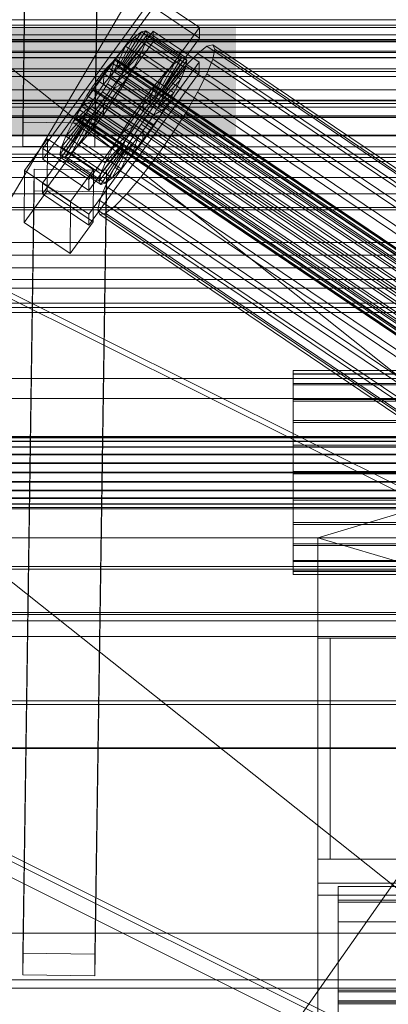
# Model space of a CAD drawing. Header units: millimetres. Extents: x -4738 to 65662, y -68080 to 6847.
# Tile 97 of 256: x -379 to -287, y -35416 to -35171. Entities that reach past the tile are written whole.
import ezdxf

# ---------------------------------------------------------------- set-up
doc = ezdxf.new("R2010")
doc.units = ezdxf.units.MM
for name, color, linetype, lineweight in [('COTAS_O', 1, 'Continuous', 0), ('COTAS_P', 1, 'Continuous', 0), ('frontal_bajante_movil', 7, 'Continuous', 0), ('frontal_briquetadora', 7, 'Continuous', 0), ('frontal_C01', 7, 'Continuous', 0), ('frontal_C02', 7, 'Continuous', 0), ('frontal_C03', 7, 'Continuous', 0), ('frontal_secador', 7, 'Continuous', 0)]:
    doc.layers.add(name, color=color, linetype=linetype, lineweight=lineweight)
doc.dimstyles.new('R19_100', dxfattribs={"dimtxt": 250, "dimasz": 150, "dimexe": 150, "dimexo": 80, "dimgap": 100, "dimtad": 1, "dimtih": 1, "dimtoh": 1, "dimdsep": 46, "dimcen": 0.09, "dimadec": 0, "dimazin": 0, "dimtfac": 1, "dimtdec": 4, "dimtofl": 0, "dimtmove": 0, "dimatfit": 3, "dimfxl": 1, "dimtolj": 1, "dimtzin": 0, "dimarcsym": 0})

# ---------------------------------------------------------------- blocks, each defined once
blk = doc.blocks.new('DIM_R30_46')
at = {"layer": 'COTAS_P'}
for p, q in [((-4100, -35030), (-4219.91, -35921.98)), ((140, -35600), (20.09, -36491.98)), ((-4219.91, -35921.98), (-4065.25, -35897.36)), ((20.09, -36491.98), (-4219.91, -35921.98)), ((-4219.91, -35921.98), (-4077.24, -35986.56)), ((20.09, -36491.98), (-122.58, -36427.39)), ((20.09, -36491.98), (-134.57, -36516.59))]:
    blk.add_line(p, q, dxfattribs=at)
blk.add_text('4278.14 P', height=250, rotation=172.3434, dxfattribs=at).set_placement((-2113.24, -36306.08))
blk = doc.blocks.new('DIM_R30_50')
at = {"layer": 'COTAS_O'}
for p, q in [((-1850, -34900), (-1850, -35600)), ((-150, -34900), (-150, -35600)), ((-1850, -35600), (-1700, -35555)), ((-150, -35600), (-300, -35555)), ((-150, -35600), (-1850, -35600)), ((-1850, -35600), (-1700, -35645)), ((-150, -35600), (-300, -35645))]:
    blk.add_line(p, q, dxfattribs=at)
blk.add_text('1700 O', height=250, rotation=180, dxfattribs=at).set_placement((-1000, -35700))
blk = doc.blocks.new('DIM_R30_54')
at = {"layer": 'COTAS_O'}
for p, q in [((-1480, -35300), (-1330, -35255)), ((490, -35300), (340, -35255)), ((-1480, -36000), (-1480, -35300)), ((-1480, -35300), (490, -35300)), ((-1480, -35300), (-1330, -35345)), ((490, -35300), (340, -35345)), ((490, -36000), (490, -35300))]:
    blk.add_line(p, q, dxfattribs=at)
blk.add_text('1970 O', height=250, dxfattribs=at).set_placement((-495, -35200))
blk = doc.blocks.new('DIM_R30_56')
at = {"layer": 'COTAS_O'}
for p, q in [((-1400, -35300), (-1250, -35255)), ((1400, -35300), (1250, -35255)), ((-1400, -36000), (-1400, -35300)), ((-1400, -35300), (1400, -35300)), ((-1400, -35300), (-1250, -35345)), ((1400, -35300), (1250, -35345)), ((1400, -36000), (1400, -35300))]:
    blk.add_line(p, q, dxfattribs=at)
blk.add_text('2800 O', height=250, dxfattribs=at).set_placement((0, -35200))
blk = doc.blocks.new('DIM_R30_57')
at = {"layer": 'COTAS_P'}
for p, q in [((-305, -34680), (395, -34680)), ((395, -34680), (350, -34830)), ((395, -36000), (395, -34680)), ((395, -34680), (440, -34830)), ((395, -36000), (350, -35850)), ((395, -36000), (440, -35850)), ((-305, -36000), (395, -36000))]:
    blk.add_line(p, q, dxfattribs=at)
blk.add_text('1320 P', height=250, rotation=90, dxfattribs=at).set_placement((295, -35340))
blk = doc.blocks.new('DIM_R30_58')
at = {"layer": 'COTAS_P'}
for p, q in [((-305, -35300), (-155, -35255)), ((345, -35300), (195, -35255)), ((-305, -36000), (-305, -35300)), ((-305, -35300), (345, -35300)), ((-305, -35300), (-155, -35345)), ((345, -35300), (195, -35345)), ((345, -36000), (345, -35300))]:
    blk.add_line(p, q, dxfattribs=at)
blk.add_text('650 P', height=250, dxfattribs=at).set_placement((20, -35200))

msp = doc.modelspace()

# ---------------------------------------------------------------- linework, layer by layer
at = {"layer": 'frontal_bajante_movil'}
for p, q in [((-305, -35325), (-302, -35325)), ((-305, -35380), (-305, -35325)), ((-305, -35325), (345, -35325)), ((-305, -35325), (-185, -35325)), ((-302, -35380), (-302, -35325)), ((-305, -35380), (345, -35380)), ((-305, -35386), (-305, -35380)), ((-305, -35380), (-302, -35380)), ((-305, -35380), (-185, -35380)), ((-305, -35386), (345, -35386)), ((-305, -35389), (-305, -35386)), ((-305, -35389), (345, -35389))]:
    msp.add_line(p, q, dxfattribs=at)
at = {"layer": 'frontal_briquetadora'}
for p, q in [((-674.804, -34950), (340, -35756.525)), ((-720.639, -35041.307), (340, -35884.261))]:
    msp.add_line(p, q, dxfattribs=at)
at = {"layer": 'frontal_C01'}
for p, q in [((-373.501, -35203.13), (-345.969, -35165.276)), ((-345.969, -35165.276), (-334.501, -35173.012)), ((-345.981, -35167.972), (-373.513, -35205.826)), ((-334.513, -35175.708), (-345.981, -35167.972)), ((-334.501, -35173.012), (-362.033, -35210.867)), ((-353.378, -35182.145), (-347.835, -35173.83)), ((-347.835, -35173.83), (-348.918, -35174.091)), ((-347.835, -35173.83), (-338.005, -35180.461)), ((-347.47, -35174.645), (-347.835, -35173.83)), ((-334.501, -35173.012), (-334.513, -35175.708)), ((-373.539, -35211.758), (-346.008, -35173.904)), ((-362.045, -35213.563), (-334.513, -35175.708)), ((-354.71, -35182.894), (-350.645, -35175.411)), ((-353.892, -35182.269), (-348.918, -35174.091)), ((-353.205, -35182.531), (-347.47, -35174.645)), ((-350.645, -35175.411), (-352.899, -35177.701)), ((-348.918, -35174.091), (-350.645, -35175.411)), ((-350.645, -35175.411), (-340.816, -35182.042)), ((-348.918, -35174.091), (-339.088, -35180.722)), ((-347.847, -35176.481), (-347.47, -35174.645)), ((-347.47, -35174.645), (-337.64, -35181.276)), ((-346.02, -35176.6), (-346.008, -35173.904)), ((-346.008, -35173.904), (-334.539, -35181.64)), ((-346.02, -35176.6), (-373.551, -35214.454)), ((-355.777, -35183.979), (-352.899, -35177.701)), ((-352.899, -35177.701), (-355.525, -35180.803)), ((-353.384, -35183.401), (-347.847, -35176.481)), ((-352.899, -35177.701), (-343.069, -35184.332)), ((-348.941, -35179.214), (-347.847, -35176.481)), ((-347.847, -35176.481), (-338.017, -35183.112)), ((-334.551, -35184.336), (-346.02, -35176.6)), ((-332.629, -35177.699), (-334.938, -35179.464)), ((-331.181, -35177.349), (-332.629, -35177.699)), ((-332.629, -35177.699), (-148.32, -35302.034)), ((-331.197, -35180.894), (-330.692, -35178.439)), ((-330.692, -35178.439), (-331.181, -35177.349)), ((-331.181, -35177.349), (-146.872, -35301.684)), ((-330.692, -35178.439), (-146.383, -35302.774)), ((-355.525, -35180.803), (-358.345, -35184.506)), ((-357.021, -35185.448), (-355.525, -35180.803)), ((-355.53, -35181.164), (-356.348, -35181.789)), ((-355.017, -35181.04), (-355.53, -35181.164)), ((-355.53, -35181.164), (-141.731, -35325.392)), ((-355.525, -35180.803), (-345.695, -35187.434)), ((-354.844, -35181.426), (-355.017, -35181.04)), ((-355.017, -35181.04), (-141.218, -35325.268)), ((-353.902, -35184.695), (-348.941, -35179.214)), ((-350.678, -35182.656), (-348.941, -35179.214)), ((-348.941, -35179.214), (-339.111, -35185.845)), ((-339.088, -35180.722), (-344.062, -35188.9)), ((-338.005, -35180.461), (-343.549, -35188.776)), ((-340.816, -35182.042), (-339.088, -35180.722)), ((-339.088, -35180.722), (-338.005, -35180.461)), ((-338.005, -35180.461), (-337.64, -35181.276)), ((-334.938, -35179.464), (-337.95, -35182.524)), ((-334.938, -35179.464), (-150.629, -35303.799)), ((-332.659, -35184.547), (-331.197, -35180.894)), ((-331.197, -35180.894), (-146.887, -35305.229)), ((-334.539, -35181.64), (-362.071, -35219.494)), ((-357.415, -35182.873), (-358.659, -35184.343)), ((-356.348, -35181.789), (-357.415, -35182.873)), ((-357.415, -35182.873), (-143.617, -35327.102)), ((-356.363, -35185.221), (-355.541, -35183.59)), ((-356.348, -35181.789), (-142.549, -35326.017)), ((-355.777, -35183.979), (-354.71, -35182.894)), ((-355.541, -35183.59), (-355.022, -35182.296)), ((-355.541, -35183.59), (-141.742, -35327.818)), ((-355.022, -35182.296), (-354.844, -35181.426)), ((-355.022, -35182.296), (-141.224, -35326.524)), ((-354.844, -35181.426), (-141.045, -35325.654)), ((-354.725, -35186.326), (-350.678, -35182.656)), ((-354.71, -35182.894), (-353.892, -35182.269)), ((-344.88, -35189.525), (-354.71, -35182.894)), ((-353.384, -35183.401), (-353.902, -35184.695)), ((-353.892, -35182.269), (-353.378, -35182.145)), ((-344.062, -35188.9), (-353.892, -35182.269)), ((-353.205, -35182.531), (-353.384, -35183.401)), ((-343.554, -35190.032), (-353.384, -35183.401)), ((-343.549, -35188.776), (-353.378, -35182.145)), ((-353.378, -35182.145), (-353.205, -35182.531)), ((-343.376, -35189.162), (-353.205, -35182.531)), ((-352.938, -35186.573), (-350.678, -35182.656)), ((-350.678, -35182.656), (-340.848, -35189.287)), ((-340.816, -35182.042), (-344.88, -35189.525)), ((-338.017, -35183.112), (-343.554, -35190.032)), ((-337.64, -35181.276), (-343.376, -35189.162)), ((-343.069, -35184.332), (-340.816, -35182.042)), ((-337.95, -35182.524), (-341.461, -35186.671)), ((-338.017, -35183.112), (-339.111, -35185.845)), ((-337.64, -35181.276), (-338.017, -35183.112)), ((-337.95, -35182.524), (-153.641, -35306.859)), ((-334.539, -35181.64), (-334.551, -35184.336)), ((-362.083, -35222.19), (-334.551, -35184.336)), ((-359.995, -35186.097), (-361.332, -35188.017)), ((-358.345, -35184.506), (-361.166, -35188.559)), ((-358.659, -35184.343), (-359.995, -35186.097)), ((-146.196, -35330.325), (-359.995, -35186.097)), ((-358.659, -35184.343), (-144.861, -35328.571)), ((-358.345, -35184.506), (-358.357, -35187.202)), ((-358.357, -35187.202), (-357.021, -35185.448)), ((-348.515, -35191.137), (-358.345, -35184.506)), ((-357.434, -35187.076), (-356.363, -35185.221)), ((-357.021, -35185.448), (-355.777, -35183.979)), ((-347.191, -35192.079), (-357.021, -35185.448)), ((-356.363, -35185.221), (-142.565, -35329.449)), ((-345.947, -35190.61), (-355.777, -35183.979)), ((-353.902, -35184.695), (-354.725, -35186.326)), ((-344.073, -35191.327), (-353.902, -35184.695)), ((-343.069, -35184.332), (-345.947, -35190.61)), ((-345.695, -35187.434), (-343.069, -35184.332)), ((-339.111, -35185.845), (-344.073, -35191.327)), ((-339.111, -35185.845), (-340.848, -35189.287)), ((-334.981, -35189.149), (-332.659, -35184.547)), ((-332.659, -35184.547), (-148.35, -35308.882)), ((-361.166, -35188.559), (-363.797, -35192.685)), ((-361.332, -35188.017), (-362.578, -35189.971)), ((-361.332, -35188.017), (-147.533, -35332.245)), ((-359.693, -35189.122), (-361.166, -35188.559)), ((-361.166, -35188.559), (-351.336, -35195.19)), ((-359.693, -35189.122), (-358.357, -35187.202)), ((-358.68, -35189.031), (-357.434, -35187.076)), ((-358.357, -35187.202), (-348.527, -35193.834)), ((-357.434, -35187.076), (-143.635, -35331.305)), ((-355.796, -35188.181), (-357.042, -35190.136)), ((-354.725, -35186.326), (-355.796, -35188.181)), ((-355.796, -35188.181), (-352.938, -35186.573)), ((-345.966, -35194.813), (-355.796, -35188.181)), ((-355.569, -35190.699), (-352.938, -35186.573)), ((-344.895, -35192.957), (-354.725, -35186.326)), ((-352.938, -35186.573), (-343.108, -35193.204)), ((-348.515, -35191.137), (-345.695, -35187.434)), ((-345.695, -35187.434), (-347.191, -35192.079)), ((-341.461, -35186.671), (-345.231, -35191.622)), ((-341.461, -35186.671), (-157.152, -35311.006)), ((-362.578, -35189.971), (-363.648, -35191.827)), ((-362.578, -35189.971), (-148.779, -35334.199)), ((-361.352, -35192.705), (-360.017, -35190.95)), ((-360.939, -35191.076), (-359.693, -35189.122)), ((-360.017, -35190.95), (-358.68, -35189.031)), ((-360.017, -35190.95), (-146.218, -35335.179)), ((-349.863, -35195.753), (-359.693, -35189.122)), ((-358.68, -35189.031), (-144.881, -35333.259)), ((-358.39, -35194.752), (-355.569, -35190.699)), ((-357.042, -35190.136), (-358.378, -35192.055)), ((-357.042, -35190.136), (-355.569, -35190.699)), ((-347.212, -35196.767), (-357.042, -35190.136)), ((-355.569, -35190.699), (-345.739, -35197.33)), ((-345.947, -35190.61), (-347.191, -35192.079)), ((-344.88, -35189.525), (-345.947, -35190.61)), ((-340.848, -35189.287), (-344.895, -35192.957)), ((-344.062, -35188.9), (-344.88, -35189.525)), ((-344.073, -35191.327), (-343.554, -35190.032)), ((-343.549, -35188.776), (-344.062, -35188.9)), ((-343.554, -35190.032), (-343.376, -35189.162)), ((-343.376, -35189.162), (-343.549, -35188.776)), ((-340.848, -35189.287), (-343.108, -35193.204)), ((-338.003, -35194.386), (-334.981, -35189.149)), ((-334.981, -35189.149), (-150.672, -35313.483)), ((-363.797, -35192.685), (-366.057, -35196.602)), ((-362.01, -35192.932), (-366.057, -35196.602)), ((-364.471, -35193.457), (-364.989, -35194.752)), ((-363.648, -35191.827), (-364.471, -35193.457)), ((-364.471, -35193.457), (-150.672, -35337.686)), ((-360.939, -35191.076), (-363.797, -35192.685)), ((-363.797, -35192.685), (-353.967, -35199.316)), ((-363.648, -35191.827), (-149.85, -35336.055)), ((-362.833, -35194.562), (-362.01, -35192.932)), ((-362.596, -35194.174), (-361.352, -35192.705)), ((-362.01, -35192.932), (-360.939, -35191.076)), ((-352.18, -35199.563), (-362.01, -35192.932)), ((-361.352, -35192.705), (-147.554, -35336.933)), ((-351.109, -35197.707), (-360.939, -35191.076)), ((-358.378, -35192.055), (-359.714, -35193.81)), ((-358.378, -35192.055), (-358.39, -35194.752)), ((-348.548, -35198.687), (-358.378, -35192.055)), ((-351.336, -35195.19), (-348.515, -35191.137)), ((-345.231, -35191.622), (-349.002, -35197.04)), ((-348.527, -35193.834), (-348.515, -35191.137)), ((-347.191, -35192.079), (-348.527, -35193.834)), ((-345.966, -35194.813), (-344.895, -35192.957)), ((-343.108, -35193.204), (-345.966, -35194.813)), ((-343.108, -35193.204), (-345.739, -35197.33)), ((-160.922, -35315.957), (-345.231, -35191.622)), ((-344.895, -35192.957), (-344.073, -35191.327)), ((-363.351, -35195.857), (-368.888, -35202.777)), ((-362.833, -35194.562), (-367.794, -35200.044)), ((-364.989, -35194.752), (-365.168, -35195.621)), ((-365.168, -35195.621), (-364.995, -35196.008)), ((-365.168, -35195.621), (-151.369, -35339.85)), ((-364.995, -35196.008), (-364.482, -35195.884)), ((-364.989, -35194.752), (-151.191, -35338.98)), ((-364.482, -35195.884), (-363.664, -35195.258)), ((-364.482, -35195.884), (-150.683, -35340.112)), ((-360.958, -35195.279), (-363.836, -35201.557)), ((-363.664, -35195.258), (-362.596, -35194.174)), ((-363.664, -35195.258), (-149.865, -35339.487)), ((-363.53, -35196.727), (-363.351, -35195.857)), ((-363.351, -35195.857), (-362.833, -35194.562)), ((-353.521, -35202.488), (-363.351, -35195.857)), ((-353.003, -35201.194), (-362.833, -35194.562)), ((-362.596, -35194.174), (-148.798, -35338.402)), ((-360.958, -35195.279), (-362.025, -35196.364)), ((-359.714, -35193.81), (-361.21, -35198.455)), ((-361.21, -35198.455), (-358.39, -35194.752)), ((-359.714, -35193.81), (-360.958, -35195.279)), ((-351.128, -35201.91), (-360.958, -35195.279)), ((-349.884, -35200.441), (-359.714, -35193.81)), ((-358.39, -35194.752), (-348.56, -35201.383)), ((-353.967, -35199.316), (-351.336, -35195.19)), ((-351.336, -35195.19), (-349.863, -35195.753)), ((-349.863, -35195.753), (-351.109, -35197.707)), ((-348.527, -35193.834), (-349.863, -35195.753)), ((-347.212, -35196.767), (-345.966, -35194.813)), ((-341.52, -35199.901), (-338.003, -35194.386)), ((-338.003, -35194.386), (-153.694, -35318.72)), ((-363.53, -35196.727), (-369.265, -35204.613)), ((-363.357, -35197.113), (-368.9, -35205.428)), ((-362.843, -35196.989), (-367.817, -35205.167)), ((-366.057, -35196.602), (-367.794, -35200.044)), ((-362.025, -35196.364), (-366.09, -35203.847)), ((-366.057, -35196.602), (-356.228, -35203.233)), ((-364.995, -35196.008), (-151.196, -35340.236)), ((-363.357, -35197.113), (-363.53, -35196.727)), ((-353.7, -35203.358), (-363.53, -35196.727)), ((-362.843, -35196.989), (-363.357, -35197.113)), ((-353.527, -35203.744), (-363.357, -35197.113)), ((-362.025, -35196.364), (-362.843, -35196.989)), ((-353.014, -35203.62), (-362.843, -35196.989)), ((-352.196, -35202.995), (-362.025, -35196.364)), ((-353.967, -35199.316), (-351.109, -35197.707)), ((-349.002, -35197.04), (-352.519, -35202.555)), ((-351.109, -35197.707), (-352.18, -35199.563)), ((-349.002, -35197.04), (-164.693, -35321.375)), ((-345.739, -35197.33), (-348.56, -35201.383)), ((-348.548, -35198.687), (-347.212, -35196.767)), ((-345.739, -35197.33), (-347.212, -35196.767)), ((-378.086, -35208.63), (-372.35, -35200.744)), ((-372.408, -35213.686), (-372.35, -35200.744)), ((-372.35, -35200.744), (-360.882, -35208.48)), ((-367.794, -35200.044), (-368.888, -35202.777)), ((-367.794, -35200.044), (-357.964, -35206.675)), ((-363.836, -35201.557), (-361.21, -35198.455)), ((-361.21, -35198.455), (-351.38, -35205.086)), ((-356.228, -35203.233), (-353.967, -35199.316)), ((-356.228, -35203.233), (-352.18, -35199.563)), ((-352.18, -35199.563), (-353.003, -35201.194)), ((-351.38, -35205.086), (-349.884, -35200.441)), ((-351.128, -35201.91), (-349.884, -35200.441)), ((-349.884, -35200.441), (-348.548, -35198.687)), ((-348.56, -35201.383), (-348.548, -35198.687)), ((-345.291, -35205.319), (-341.52, -35199.901)), ((-341.52, -35199.901), (-157.211, -35324.236)), ((-373.501, -35203.13), (-373.513, -35205.826)), ((-362.033, -35210.867), (-373.501, -35203.13)), ((-368.888, -35202.777), (-369.265, -35204.613)), ((-368.888, -35202.777), (-359.058, -35209.408)), ((-366.09, -35203.847), (-363.836, -35201.557)), ((-363.836, -35201.557), (-354.006, -35208.188)), ((-359.058, -35209.408), (-353.521, -35202.488)), ((-357.964, -35206.675), (-353.003, -35201.194)), ((-357.964, -35206.675), (-356.228, -35203.233)), ((-356.26, -35210.478), (-352.196, -35202.995)), ((-352.519, -35202.555), (-355.541, -35207.792)), ((-354.006, -35208.188), (-351.128, -35201.91)), ((-353.521, -35202.488), (-353.7, -35203.358)), ((-353.003, -35201.194), (-353.521, -35202.488)), ((-353.014, -35203.62), (-352.196, -35202.995)), ((-352.519, -35202.555), (-168.21, -35326.89)), ((-352.196, -35202.995), (-351.128, -35201.91)), ((-348.56, -35201.383), (-351.38, -35205.086)), ((430, -35205.382), (-430, -35205.382)), ((-369.265, -35204.613), (-368.9, -35205.428)), ((-369.265, -35204.613), (-359.436, -35211.244)), ((-368.9, -35205.428), (-367.817, -35205.167)), ((-368.9, -35205.428), (-359.07, -35212.059)), ((-367.817, -35205.167), (-366.09, -35203.847)), ((-367.817, -35205.167), (-357.987, -35211.798)), ((-366.09, -35203.847), (-356.26, -35210.478)), ((-359.436, -35211.244), (-353.7, -35203.358)), ((-359.07, -35212.059), (-353.527, -35203.744)), ((-357.987, -35211.798), (-353.014, -35203.62)), ((-351.38, -35205.086), (-354.006, -35208.188)), ((-353.7, -35203.358), (-353.527, -35203.744)), ((-353.527, -35203.744), (-353.014, -35203.62)), ((-349.061, -35210.27), (-345.291, -35205.319)), ((-345.291, -35205.319), (-160.982, -35329.653)), ((-373.513, -35205.826), (-362.045, -35213.563)), ((-359.058, -35209.408), (-357.964, -35206.675)), ((-355.541, -35207.792), (-357.863, -35212.394)), ((-355.541, -35207.792), (-171.232, -35332.127)), ((430, -35210.382), (-430, -35210.382)), ((-378.512, -35403.375), (-375.644, -35208.264)), ((-378.086, -35208.63), (-378.143, -35221.572)), ((-366.618, -35216.367), (-378.086, -35208.63)), ((-375.644, -35213.657), (-375.644, -35208.264)), ((-375.644, -35208.264), (-357.646, -35208.509)), ((-360.882, -35208.48), (-366.618, -35216.367)), ((-360.882, -35208.48), (-360.939, -35221.422)), ((-357.646, -35208.509), (-360.514, -35403.62)), ((-359.436, -35211.244), (-359.058, -35209.408)), ((-356.26, -35210.478), (-357.987, -35211.798)), ((-357.646, -35208.509), (-357.646, -35213.902)), ((-354.006, -35208.188), (-356.26, -35210.478)), ((-352.572, -35214.417), (-349.061, -35210.27)), ((-349.061, -35210.27), (-164.752, -35334.605)), ((-373.539, -35211.758), (-373.551, -35214.454)), ((-362.071, -35219.494), (-373.539, -35211.758)), ((-362.045, -35213.563), (-362.033, -35210.867)), ((-359.07, -35212.059), (-359.436, -35211.244)), ((-357.863, -35212.394), (-359.326, -35216.047)), ((-357.987, -35211.798), (-359.07, -35212.059)), ((-357.863, -35212.394), (-173.554, -35336.729)), ((-378.512, -35408.767), (-375.644, -35213.657)), ((-372.408, -35213.686), (-378.143, -35221.572)), ((-357.646, -35213.902), (-375.644, -35213.657)), ((-373.551, -35214.454), (-362.083, -35222.19)), ((-360.939, -35221.422), (-372.408, -35213.686)), ((-360.514, -35409.013), (-357.646, -35213.902)), ((-355.584, -35217.477), (-352.572, -35214.417)), ((-352.572, -35214.417), (-168.263, -35338.752)), ((-366.675, -35229.308), (-366.618, -35216.367)), ((-359.326, -35216.047), (-359.83, -35218.502)), ((-359.326, -35216.047), (-175.016, -35340.381)), ((-357.893, -35219.242), (-355.584, -35217.477)), ((-355.584, -35217.477), (-171.275, -35341.812)), ((-362.083, -35222.19), (-362.071, -35219.494)), ((-359.83, -35218.502), (-359.341, -35219.592)), ((-359.83, -35218.502), (-175.521, -35342.836)), ((-359.341, -35219.592), (-357.893, -35219.242)), ((-359.341, -35219.592), (-175.032, -35343.926)), ((-357.893, -35219.242), (-173.584, -35343.577)), ((-378.143, -35221.572), (-366.675, -35229.308)), ((-366.675, -35229.308), (-360.939, -35221.422)), ((-445.557, -35613.283), (-185.557, -35242.474)), ((-311.15, -35259.328), (-311.15, -35258.389)), ((-311.15, -35258.389), (-311.15, -35259.18)), ((-311.15, -35258.389), (311.15, -35258.389)), ((-311.15, -35259.18), (-311.15, -35261.649)), ((-311.15, -35259.18), (311.15, -35259.18)), ((-311.15, -35261.933), (-311.15, -35259.328)), ((-311.15, -35259.328), (311.15, -35259.328)), ((430, -35260.382), (-430, -35260.382)), ((-311.15, -35261.649), (-311.15, -35265.626)), ((-311.15, -35261.649), (311.15, -35261.649)), ((-311.15, -35266.029), (-311.15, -35261.933)), ((-311.15, -35261.933), (311.15, -35261.933)), ((430, -35265.382), (-430, -35265.382)), ((-311.15, -35265.626), (-311.15, -35270.841)), ((-311.15, -35265.626), (311.15, -35265.626)), ((-311.15, -35271.334), (-311.15, -35266.029)), ((-311.15, -35266.029), (311.15, -35266.029)), ((-311.15, -35270.841), (-311.15, -35276.939)), ((-311.15, -35270.841), (311.15, -35270.841)), ((-311.15, -35277.488), (-311.15, -35271.334)), ((-311.15, -35271.334), (311.15, -35271.334)), ((-440, -35274.788), (440, -35274.788)), ((-440, -35275.068), (440, -35275.068)), ((-440, -35275.12), (440, -35275.12)), ((-440, -35275.943), (440, -35275.943)), ((-440, -35276.044), (440, -35276.044)), ((-440, -35277.352), (440, -35277.352)), ((-440, -35277.495), (440, -35277.495)), ((-440, -35279.2), (440, -35279.2)), ((-311.15, -35276.939), (-311.15, -35283.503)), ((311.15, -35276.939), (-311.15, -35276.939)), ((-311.15, -35284.071), (-311.15, -35277.488)), ((-311.15, -35277.488), (311.15, -35277.488)), ((-440, -35279.374), (440, -35279.374)), ((440, -35281.36), (-440, -35281.36)), ((-440, -35281.555), (440, -35281.555)), ((-440, -35283.686), (440, -35283.686)), ((-440, -35283.888), (440, -35283.888)), ((-311.15, -35283.503), (-311.15, -35290.086)), ((-311.15, -35283.503), (311.15, -35283.503)), ((-311.15, -35290.635), (-311.15, -35284.071)), ((-311.15, -35284.071), (311.15, -35284.071)), ((-440, -35286.019), (440, -35286.019)), ((-440, -35286.213), (440, -35286.213)), ((-440, -35288.199), (440, -35288.199)), ((-440, -35288.374), (440, -35288.374)), ((-440, -35290.079), (440, -35290.079)), ((-440, -35290.222), (440, -35290.222)), ((-311.15, -35290.086), (-311.15, -35296.24)), ((-311.15, -35290.086), (311.15, -35290.086)), ((-311.15, -35296.732), (-311.15, -35290.635)), ((-311.15, -35290.635), (311.15, -35290.635)), ((-440, -35291.53), (440, -35291.53)), ((-440, -35291.631), (440, -35291.631)), ((-440, -35292.454), (440, -35292.454)), ((-440, -35292.506), (440, -35292.506)), ((-440, -35292.786), (440, -35292.786)), ((-311.15, -35296.24), (-311.15, -35301.545)), ((-311.15, -35296.24), (311.15, -35296.24)), ((-311.15, -35301.947), (-311.15, -35296.732)), ((-311.15, -35296.732), (311.15, -35296.732)), ((-311.15, -35301.545), (-311.15, -35305.64)), ((-311.15, -35301.545), (311.15, -35301.545)), ((-311.15, -35305.925), (-311.15, -35301.947)), ((-311.15, -35301.947), (311.15, -35301.947)), ((-311.15, -35305.64), (-311.15, -35308.246)), ((-311.15, -35305.64), (311.15, -35305.64)), ((-311.15, -35308.394), (-311.15, -35305.925)), ((-311.15, -35305.925), (311.15, -35305.925)), ((-450, -35307.834), (450, -35307.834)), ((-311.15, -35308.246), (-311.15, -35309.185)), ((-311.15, -35308.246), (311.15, -35308.246)), ((-311.15, -35309.185), (-311.15, -35308.394)), ((-311.15, -35308.394), (311.15, -35308.394)), ((-311.15, -35309.185), (311.15, -35309.185)), ((450, -35318.618), (-450, -35318.618)), ((450, -35341.538), (-450, -35341.538)), ((-450, -35352.322), (450, -35352.322)), ((-425, -35398.445), (425, -35398.445)), ((-360.514, -35403.62), (-378.512, -35403.375)), ((-378.512, -35403.375), (-378.512, -35408.767)), ((-360.514, -35409.013), (-360.514, -35403.62)), ((-378.512, -35408.767), (-360.514, -35409.013)), ((425, -35410.001), (-425, -35410.001)), ((425, -35412.142), (-425, -35412.142))]:
    msp.add_line(p, q, dxfattribs=at)
at = {"layer": 'frontal_C02'}
for p, q in [((-413.642, -35269.975), (-153.642, -34829.975)), ((-378.512, -35196.616), (-375.644, -35003.211)), ((-357.646, -35003.454), (-360.514, -35196.859)), ((-378.512, -35202.577), (-375.644, -35009.172)), ((-360.514, -35202.821), (-357.646, -35009.416)), ((-425, -35191.263), (425, -35191.263)), ((-360.514, -35196.859), (-378.512, -35196.616)), ((-378.512, -35196.616), (-378.512, -35202.577)), ((-360.514, -35202.821), (-360.514, -35196.859)), ((425, -35202.717), (-425, -35202.717)), ((-378.512, -35202.577), (-360.514, -35202.821)), ((425, -35206.404), (-425, -35206.404)), ((-425, -35217.858), (425, -35217.858)), ((-450, -35307.157), (450, -35307.157)), ((450, -35319.079), (-450, -35319.079)), ((450, -35340.567), (-450, -35340.567)), ((-450, -35352.489), (450, -35352.489)), ((-300, -35412.599), (-300, -35386.799)), ((-300, -35386.799), (-300, -35390.743)), ((-300, -35386.799), (300, -35386.799)), ((-300, -35395.596), (-300, -35390.233)), ((-300, -35390.233), (-300, -35415.574)), ((300, -35390.233), (-300, -35390.233)), ((-300, -35390.743), (-300, -35416.016)), ((300, -35390.743), (-300, -35390.743)), ((-300, -35420.221), (-300, -35395.596)), ((-300, -35395.596), (300, -35395.596)), ((-300, -35416.016), (-300, -35412.599)), ((300, -35412.599), (-300, -35412.599)), ((-300, -35461.821), (-300, -35413.037)), ((-300, -35413.037), (300, -35413.037)), ((-300, -35415.228), (-300, -35413.037)), ((300, -35415.228), (-300, -35415.228)), ((-300, -35415.228), (-300, -35464.013)), ((-300, -35415.574), (-300, -35420.221)), ((-300, -35415.574), (300, -35415.574)), ((-300, -35416.016), (300, -35416.016))]:
    msp.add_line(p, q, dxfattribs=at)
at = {"layer": 'frontal_C03'}
for p, q in [((1250, -35171.11), (-1250, -35171.11)), ((1496, -35172.402), (-1496, -35172.402)), ((1496, -35172.994), (-1496, -35172.994)), ((1496, -35176.05), (-1496, -35176.05)), ((1250, -35174.883), (-1250, -35174.883)), ((1496, -35176.552), (-1496, -35176.552)), ((1250, -35176.362), (-1250, -35176.362)), ((1496, -35178.891), (-1496, -35178.891)), ((1496, -35179.226), (-1496, -35179.226)), ((1496, -35180.492), (-1496, -35180.492)), ((1496, -35180.61), (-1496, -35180.61)), ((1250, -35183.337), (-1250, -35183.337)), ((1250, -35184.004), (-1250, -35184.004)), ((1250, -35185.257), (-1250, -35185.257)), ((1250, -35188.575), (-1250, -35188.575)), ((-1415, -35192.849), (1415, -35192.849)), ((1250, -35191.106), (-1250, -35191.106)), ((1250, -35191.944), (-1250, -35191.944)), ((1250, -35195.109), (-1250, -35195.109)), ((1250, -35195.403), (-1250, -35195.403)), ((1250, -35199.843), (-1250, -35199.843)), ((1250, -35204.557), (-1250, -35204.557)), ((1250, -35214.434), (-1250, -35214.434)), ((1250, -35218.442), (-1250, -35218.442)), ((1250, -35226.548), (-1250, -35226.548)), ((1250, -35229.697), (-1250, -35229.697)), ((-1415, -35232.849), (1415, -35232.849)), ((1250, -35235.72), (-1250, -35235.72)), ((1250, -35237.89), (-1250, -35237.89)), ((1250, -35241.599), (-1250, -35241.599)), ((1250, -35242.705), (-1250, -35242.705)), ((1250, -35243.957), (-1250, -35243.957)), ((-1496, -35320.73), (1496, -35320.73)), ((1496, -35324.628), (-1496, -35324.628))]:
    msp.add_line(p, q, dxfattribs=at)
at = {"layer": 'frontal_secador'}
for p, q in [((-200, -35331), (-1245, -34810)), ((-1242, -34810), (-197, -35331)), ((-1245, -34950), (-200, -35471)), ((-197, -35471), (-1242, -34950)), ((-200, -35475), (-1245, -34954)), ((-1250, -35195), (1250, -35195)), ((-1250, -35200), (1250, -35200))]:
    msp.add_line(p, q, dxfattribs=at)

# ---------------------------------------------------------------- dimensions: what is measured, and where the dimension line sits
at = {"layer": 'COTAS_O'}
for p1, p2, picture, middle in [((-150, -34900), (-1850, -34900), 'DIM_R30_50', (-1000, -35600)), ((-1480, -36000), (490, -36000), 'DIM_R30_54', (-495, -35300)), ((-1400, -36000), (1400, -36000), 'DIM_R30_56', (0, -35300))]:
    dim = msp.add_aligned_dim(p1=p1, p2=p2, distance=700, text='<> O', dimstyle='R19_100', dxfattribs=at)
    dim.commit()
    dim.dimension.update_dxf_attribs({"geometry": picture, "text_midpoint": middle})
at = {"layer": 'COTAS_P'}
for p1, p2, distance, picture, middle in [((-305, -36000), (-305, -34680), -700, 'DIM_R30_57', (395, -35340)), ((-305, -36000), (345, -36000), 700, 'DIM_R30_58', (20, -35300)), ((140, -35600), (-4100, -35030), 900, 'DIM_R30_46', (-2099.912, -36206.976))]:
    dim = msp.add_aligned_dim(p1=p1, p2=p2, distance=distance, text='<> P', dimstyle='R19_100', dxfattribs=at)
    dim.commit()
    dim.dimension.update_dxf_attribs({"geometry": picture, "text_midpoint": middle})

doc.saveas('drawing.dxf')
